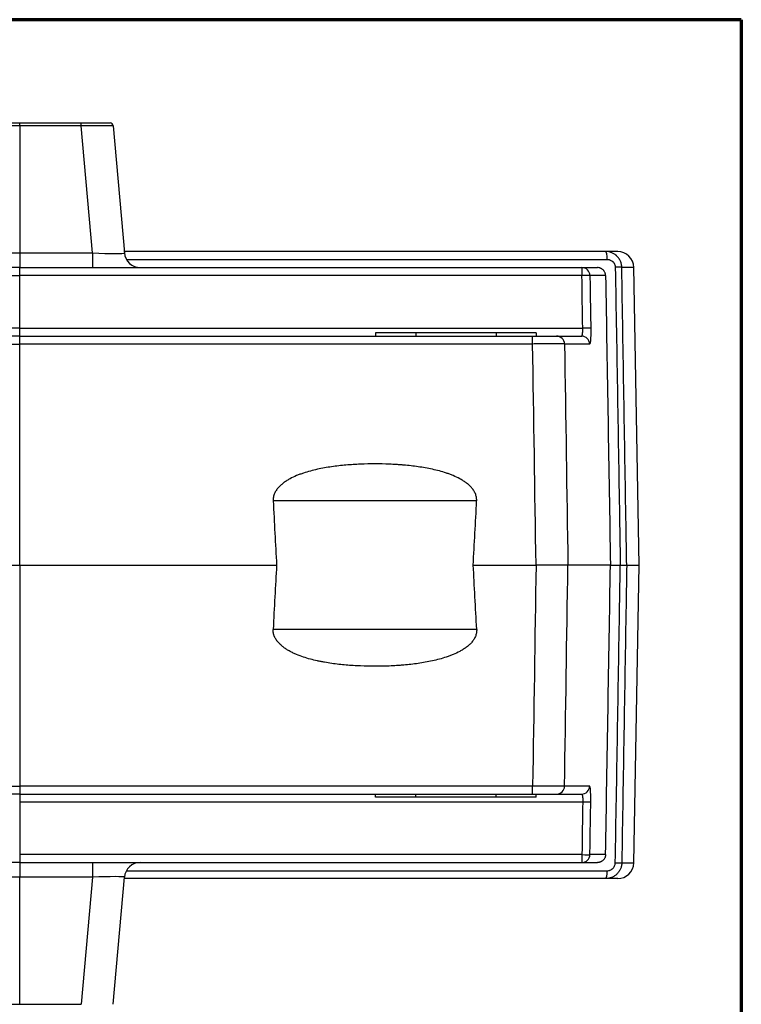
# Model space of a CAD drawing. Header units: millimetres. Extents: x 32 to 399, y 27 to 270.
# Tile 7 of 10: x 162 to 207, y 209 to 270. Entities that reach past the tile are written whole.
import ezdxf

# ---------------------------------------------------------------- set-up
doc = ezdxf.new("R2010")
doc.units = ezdxf.units.MM
doc.layers.add('1', color=7, linetype='Continuous', true_color=0xffffff)

msp = doc.modelspace()

# ---------------------------------------------------------------- linework, layer by layer
at = {"layer": '1', "color": 8, "linetype": 'Continuous', "lineweight": 70}
for q in [(117.007, 269.752), (206.743, 201.914)]:
    msp.add_line((206.743, 269.752), q, dxfattribs=at)
at = {"layer": '1', "color": 18, "linetype": 'Continuous', "lineweight": 25}
for p, q in [((158.049, 263.333), (161.875, 263.333)), ((161.875, 263.333), (165.701, 263.333)), ((165.701, 263.333), (167.493, 263.333)), ((161.875, 263.151), (158.049, 263.151)), ((165.701, 263.151), (161.875, 263.151)), ((161.875, 263.151), (161.875, 255.246)), ((166.392, 255.246), (165.701, 263.151)), ((167.693, 263.151), (168.384, 255.246)), ((157.358, 255.246), (161.875, 255.246)), ((161.875, 255.246), (166.392, 255.246)), ((198.306, 255.333), (168.351, 255.333)), ((168.51, 254.842), (198.403, 254.842)), ((199.059, 255.333), (198.306, 255.333)), ((161.875, 254.333), (126.918, 254.333)), ((161.875, 254.333), (196.832, 254.333)), ((161.875, 253.842), (161.875, 254.333)), ((196.832, 254.333), (197.8, 254.333)), ((199.311, 254.351), (200.059, 254.351)), ((200.382, 235.833), (200.059, 254.351)), ((126.918, 253.842), (161.875, 253.842)), ((196.832, 253.842), (161.875, 253.842)), ((161.875, 250.565), (161.875, 253.842)), ((198.305, 253.842), (197.33, 253.842)), ((161.875, 250.565), (126.866, 250.565)), ((161.875, 250.565), (196.884, 250.565)), ((161.875, 250.073), (161.875, 250.565)), ((161.875, 250.073), (129.981, 250.073)), ((161.875, 250.073), (193.769, 250.073)), ((161.875, 249.582), (161.875, 250.073)), ((183.996, 250.273), (183.995, 250.273)), ((183.995, 250.273), (183.995, 250.073)), ((186.496, 250.273), (183.996, 250.273)), ((183.996, 250.273), (183.996, 250.073)), ((191.496, 250.273), (186.496, 250.273)), ((186.496, 250.273), (186.496, 250.073)), ((193.996, 250.273), (191.496, 250.273)), ((191.496, 250.273), (191.496, 250.073)), ((193.996, 250.273), (193.996, 250.073)), ((195.256, 250.073), (196.811, 250.073)), ((129.98, 249.582), (161.875, 249.582)), ((193.77, 249.582), (161.875, 249.582)), ((161.875, 235.833), (161.875, 249.582)), ((197.309, 249.582), (195.752, 249.582)), ((190.289, 239.832), (177.634, 239.832)), ((145.902, 235.833), (161.875, 235.833)), ((161.875, 235.833), (177.848, 235.833)), ((161.875, 235.833), (161.875, 224.43)), ((190.076, 235.833), (193.98, 235.833)), ((198.606, 235.833), (195.963, 235.833)), ((198.606, 235.833), (199.219, 235.833)), ((199.619, 235.833), (200.382, 235.833)), ((200.059, 217.316), (200.382, 235.833)), ((190.289, 231.832), (177.634, 231.832)), ((161.875, 224.43), (161.875, 222.085)), ((129.98, 222.085), (161.875, 222.085)), ((161.875, 222.085), (161.875, 221.593)), ((193.77, 222.085), (161.875, 222.085)), ((197.309, 222.085), (195.752, 222.085)), ((161.875, 221.593), (129.981, 221.593)), ((161.875, 221.593), (193.769, 221.593)), ((161.875, 221.102), (161.875, 217.825)), ((161.875, 221.102), (196.884, 221.102)), ((183.995, 221.393), (183.995, 221.593)), ((183.996, 221.393), (183.995, 221.393)), ((183.996, 221.393), (183.996, 221.593)), ((186.496, 221.393), (183.996, 221.393)), ((186.496, 221.393), (186.496, 221.593)), ((191.496, 221.393), (186.496, 221.393)), ((191.496, 221.393), (191.496, 221.593)), ((193.996, 221.393), (191.496, 221.393)), ((193.996, 221.393), (193.996, 221.593)), ((195.256, 221.593), (196.811, 221.593)), ((196.832, 217.825), (161.875, 217.825)), ((198.305, 217.825), (197.33, 217.825)), ((161.875, 217.333), (126.918, 217.333)), ((161.875, 217.333), (161.875, 216.421)), ((161.875, 217.333), (196.832, 217.333)), ((168.51, 216.825), (198.403, 216.825)), ((196.832, 217.333), (197.8, 217.333)), ((199.311, 217.316), (200.059, 217.316)), ((161.875, 216.421), (157.358, 216.421)), ((161.875, 208.516), (161.875, 216.421)), ((166.392, 216.421), (161.875, 216.421)), ((166.392, 216.421), (165.701, 208.516)), ((167.693, 208.516), (168.384, 216.421)), ((198.306, 216.333), (168.351, 216.333)), ((199.059, 216.333), (198.306, 216.333)), ((158.049, 208.516), (161.875, 208.516)), ((161.875, 208.516), (165.701, 208.516))]:
    msp.add_line(p, q, dxfattribs=at)
for centre, start, end in [((199.059, 254.333), 1, 90), ((199.059, 217.333), 270, 359)]:
    msp.add_arc(centre, 1, start, end, dxfattribs=at)
for centre, major_axis, ratio, start_param, end_param in [((165.701, 263.133), (0, -0.2), 0.000175, 1.658063, 3.141593), ((167.493, 263.133), (0, 0.2), 1, 4.799655, 6.283185), ((165.687, 263.133), (2.006, 0.017), 0.008628, 0.000504, 1.563704), ((166.369, 255.333), (-2.015, 0.088), 0.042669, 1.584179, 3.147379), ((166.392, 255.333), (0, -1), 0.000175, 4.799655, 6.283185), ((169.381, 255.333), (0, 1), 1, 1.658063, 3.141593), ((198.306, 254.833), (0, 0.5), 0.19307, 4.729842, 6.283185), ((196.832, 253.833), (0, 0.5), 0.996054, 4.729842, 6.283185), ((196.832, 253.833), (0, 0.5), 0.000175, 0, 1.553343), ((198.812, 254.342), (0.5, 0.008), 0.014478, 0.060486, 1.3734), ((196.832, 253.833), (0.5, 0.008), 0.017453, 0.088865, 1.570693), ((196.884, 250.556), (0.5, 0.008), 0.017453, 0.089005, 1.570693), ((193.769, 249.573), (0, -0.5), 0.000175, 1.58825, 3.141593), ((195.256, 249.573), (0, -0.5), 0.991657, 1.58825, 3.141593), ((196.811, 249.573), (0, -0.5), 0.995801, 1.58825, 3.141593), ((183.958, 1326.776), (-0.004, 1145.796), 0.017455, 2.819694, 2.830915), ((183.958, 1326.776), (-0.003, 1145.796), 0.017455, 3.45227, 3.463491), ((183.958, -855.117), (0.003, 1145.803), 0.017455, 0.310677, 0.321903), ((183.958, -855.113), (0.004, 1145.799), 0.017455, 5.961282, 5.972508), ((193.769, 222.093), (0, 0.5), 0.000175, 3.141593, 4.694936), ((195.256, 222.093), (0, 0.5), 0.991657, 3.141593, 4.694936), ((196.811, 222.093), (0, 0.5), 0.995801, 3.141593, 4.694936), ((196.884, 221.111), (0.5, -0.008), 0.017453, 4.712492, 6.194181), ((196.832, 217.833), (0, -0.5), 0.996054, 0, 1.553343), ((196.832, 217.833), (0.5, -0.008), 0.017453, 4.712492, 6.19432), ((196.832, 217.833), (0, -0.5), 0.000175, 4.729842, 6.283185), ((166.392, 216.333), (0, -1), 0.000175, 3.141593, 4.625123), ((169.381, 216.333), (0, 1), 1, 0, 1.48353), ((198.306, 216.833), (0, -0.5), 0.19307, 0, 1.553343), ((198.812, 217.325), (0.5, -0.008), 0.014478, 4.909785, 6.222699), ((166.369, 216.333), (2.015, 0.088), 0.042669, 6.277399, 7.840599)]:
    msp.add_ellipse(centre, major_axis=major_axis, ratio=ratio, start_param=start_param, end_param=end_param, dxfattribs=at)
for points, knots in [([(161.875, 263.151), (161.875, 263.163), (161.875, 263.175), (161.875, 263.198), (161.875, 263.21), (161.875, 263.232), (161.875, 263.245), (161.875, 263.258), (161.875, 263.262), (161.875, 263.263), (161.875, 263.264), (161.875, 263.265), (161.875, 263.266), (161.875, 263.271), (161.875, 263.276), (161.875, 263.289), (161.875, 263.296), (161.875, 263.309), (161.875, 263.315), (161.875, 263.324), (161.875, 263.327), (161.875, 263.332), (161.875, 263.333), (161.875, 263.333)], [0, 0, 0, 0, 0.125213, 0.125213, 0.250427, 0.250427, 0.37564, 0.406944, 0.422595, 0.422595, 0.430421, 0.430421, 0.438247, 0.438247, 0.500854, 0.500854, 0.626067, 0.626067, 0.75128, 0.75128, 0.876494, 0.876494, 1, 1, 1, 1]), ([(161.875, 255.246), (161.875, 255.231), (161.875, 255.215), (161.875, 255.184), (161.875, 255.169), (161.875, 255.123), (161.875, 255.093), (161.875, 255.004), (161.875, 254.946), (161.875, 254.876), (161.875, 254.862), (161.875, 254.835), (161.875, 254.822), (161.875, 254.782), (161.875, 254.757), (161.875, 254.683), (161.875, 254.637), (161.875, 254.553), (161.875, 254.516), (161.875, 254.451), (161.875, 254.424), (161.875, 254.395), (161.875, 254.39), (161.875, 254.38), (161.875, 254.376), (161.875, 254.363), (161.875, 254.356), (161.875, 254.339), (161.875, 254.333), (161.875, 254.333)], [0, 0, 0, 0, 0.03125, 0.03125, 0.0625, 0.0625, 0.125, 0.125, 0.25, 0.25, 0.28125, 0.28125, 0.3125, 0.3125, 0.375, 0.375, 0.5, 0.5, 0.625, 0.625, 0.75, 0.75, 0.78125, 0.78125, 0.8125, 0.8125, 0.875, 0.875, 1, 1, 1, 1]), ([(199.311, 254.351), (199.311, 254.384), (199.309, 254.416), (199.303, 254.465), (199.301, 254.481), (199.295, 254.513), (199.292, 254.529), (199.275, 254.609), (199.255, 254.671), (199.216, 254.76), (199.202, 254.789), (199.178, 254.832), (199.17, 254.846), (199.153, 254.874), (199.144, 254.887), (199.097, 254.954), (199.056, 255.003), (198.998, 255.06), (198.986, 255.071), (198.961, 255.092), (198.949, 255.103), (198.91, 255.133), (198.884, 255.152), (198.803, 255.205), (198.746, 255.235), (198.67, 255.266), (198.655, 255.271), (198.624, 255.282), (198.578, 255.297), (198.531, 255.309), (198.436, 255.327), (198.371, 255.333), (198.306, 255.333)], [0, 0, 0, 0, 0.0625, 0.0625, 0.09375, 0.09375, 0.125, 0.125, 0.25, 0.25, 0.3125, 0.3125, 0.34375, 0.34375, 0.375, 0.375, 0.5, 0.5, 0.53125, 0.53125, 0.5625, 0.5625, 0.625, 0.625, 0.75, 0.75, 0.78125, 0.78125, 0.8125, 0.875, 0.875, 1, 1, 1, 1]), ([(198.403, 254.842), (198.435, 254.842), (198.467, 254.839), (198.515, 254.83), (198.53, 254.826), (198.561, 254.817), (198.577, 254.812), (198.622, 254.794), (198.651, 254.779), (198.692, 254.753), (198.705, 254.744), (198.725, 254.729), (198.731, 254.724), (198.743, 254.713), (198.749, 254.708), (198.779, 254.679), (198.8, 254.655), (198.824, 254.622), (198.829, 254.615), (198.837, 254.601), (198.842, 254.594), (198.854, 254.572), (198.861, 254.558), (198.881, 254.513), (198.891, 254.482), (198.902, 254.433), (198.905, 254.417), (198.909, 254.384), (198.91, 254.367), (198.91, 254.351)], [0, 0, 0, 0, 0.125, 0.125, 0.1875, 0.1875, 0.25, 0.25, 0.375, 0.375, 0.4375, 0.4375, 0.46875, 0.46875, 0.5, 0.5, 0.625, 0.625, 0.65625, 0.65625, 0.6875, 0.6875, 0.75, 0.75, 0.875, 0.875, 0.9375, 0.9375, 1, 1, 1, 1]), ([(198.305, 253.842), (198.305, 253.875), (198.301, 253.908), (198.29, 253.955), (198.286, 253.971), (198.276, 254.003), (198.27, 254.018), (198.25, 254.063), (198.234, 254.091), (198.206, 254.132), (198.196, 254.145), (198.175, 254.169), (198.164, 254.181), (198.128, 254.215), (198.103, 254.235), (198.062, 254.261), (198.048, 254.27), (198.019, 254.284), (197.99, 254.298), (197.959, 254.308), (197.928, 254.317), (197.912, 254.321), (197.865, 254.33), (197.832, 254.333), (197.8, 254.333)], [0, 0, 0, 0, 0.125, 0.125, 0.1875, 0.1875, 0.25, 0.25, 0.375, 0.375, 0.4375, 0.4375, 0.5, 0.5, 0.625, 0.625, 0.6875, 0.6875, 0.75, 0.8125, 0.8125, 0.875, 0.875, 1, 1, 1, 1]), ([(198.91, 254.351), (198.999, 249.012), (199.088, 243.672), (199.191, 237.5), (199.205, 236.667), (199.219, 235.833)], [0, 0, 0, 0, 0.864992, 0.864992, 1, 1, 1, 1]), ([(199.619, 235.833), (199.605, 236.667), (199.591, 237.5), (199.489, 243.672), (199.4, 249.012), (199.311, 254.351)], [0, 0, 0, 0, 0.135008, 0.135008, 1, 1, 1, 1]), ([(197.33, 253.842), (197.335, 253.509), (197.34, 253.176), (197.358, 252.083), (197.37, 251.324), (197.382, 250.565)], [0, 0, 0, 0, 0.30503, 0.30503, 1, 1, 1, 1]), ([(196.811, 250.073), (196.817, 250.073), (196.823, 250.076), (196.831, 250.086), (196.834, 250.089), (196.839, 250.099), (196.841, 250.104), (196.849, 250.122), (196.854, 250.137), (196.86, 250.163), (196.862, 250.173), (196.866, 250.193), (196.868, 250.204), (196.873, 250.238), (196.876, 250.262), (196.879, 250.303), (196.88, 250.317), (196.882, 250.345), (196.883, 250.36), (196.885, 250.404), (196.885, 250.435), (196.886, 250.499), (196.885, 250.532), (196.884, 250.565)], [0, 0, 0, 0, 0.125, 0.125, 0.1875, 0.1875, 0.25, 0.25, 0.375, 0.375, 0.4375, 0.4375, 0.5, 0.5, 0.625, 0.625, 0.6875, 0.6875, 0.75, 0.75, 0.875, 0.875, 1, 1, 1, 1]), ([(197.382, 250.565), (197.383, 250.499), (197.384, 250.435), (197.384, 250.339), (197.383, 250.307), (197.383, 250.246), (197.382, 250.185), (197.38, 250.127), (197.378, 250.07), (197.377, 250.042), (197.374, 249.962), (197.371, 249.913), (197.366, 249.845), (197.364, 249.824), (197.36, 249.783), (197.358, 249.764), (197.352, 249.711), (197.347, 249.681), (197.339, 249.644), (197.337, 249.633), (197.332, 249.615), (197.329, 249.607), (197.32, 249.588), (197.315, 249.582), (197.309, 249.582)], [0, 0, 0, 0, 0.125, 0.125, 0.1875, 0.1875, 0.25, 0.3125, 0.3125, 0.375, 0.375, 0.5, 0.5, 0.5625, 0.5625, 0.625, 0.625, 0.75, 0.75, 0.8125, 0.8125, 0.875, 0.875, 1, 1, 1, 1]), ([(193.769, 250.073), (193.86, 250.073), (193.95, 250.073), (194.082, 250.073), (194.126, 250.073), (194.191, 250.073), (194.213, 250.073), (194.256, 250.073), (194.277, 250.073), (194.383, 250.073), (194.464, 250.073), (194.579, 250.073), (194.617, 250.073), (194.689, 250.073), (194.725, 250.073), (194.827, 250.073), (194.889, 250.073), (194.972, 250.073), (194.999, 250.073), (195.036, 250.073), (195.048, 250.073), (195.071, 250.073), (195.082, 250.073), (195.135, 250.073), (195.17, 250.073), (195.211, 250.073), (195.223, 250.073), (195.243, 250.073), (195.251, 250.073), (195.256, 250.073)], [0, 0, 0, 0, 0.125, 0.125, 0.1875, 0.1875, 0.21875, 0.21875, 0.25, 0.25, 0.375, 0.375, 0.4375, 0.4375, 0.5, 0.5, 0.625, 0.625, 0.6875, 0.6875, 0.71875, 0.71875, 0.75, 0.75, 0.875, 0.875, 0.9375, 0.9375, 1, 1, 1, 1]), ([(195.752, 249.582), (195.744, 249.582), (195.734, 249.583), (195.707, 249.583), (195.692, 249.583), (195.637, 249.584), (195.59, 249.584), (195.52, 249.584), (195.505, 249.584), (195.474, 249.584), (195.458, 249.584), (195.408, 249.585), (195.373, 249.585), (195.262, 249.585), (195.179, 249.585), (195.066, 249.585), (195.043, 249.585), (194.996, 249.585), (194.972, 249.585), (194.899, 249.585), (194.849, 249.585), (194.695, 249.585), (194.588, 249.584), (194.446, 249.584), (194.418, 249.584), (194.36, 249.584), (194.331, 249.584), (194.245, 249.584), (194.186, 249.583), (194.01, 249.583), (193.891, 249.583), (193.77, 249.582)], [0, 0, 0, 0, 0.0625, 0.0625, 0.125, 0.125, 0.25, 0.25, 0.28125, 0.28125, 0.3125, 0.3125, 0.375, 0.375, 0.5, 0.5, 0.53125, 0.53125, 0.5625, 0.5625, 0.625, 0.625, 0.75, 0.75, 0.78125, 0.78125, 0.8125, 0.8125, 0.875, 0.875, 1, 1, 1, 1]), ([(190.289, 239.832), (190.293, 239.909), (190.288, 239.985), (190.267, 240.097), (190.258, 240.134), (190.235, 240.207), (190.222, 240.243), (190.177, 240.348), (190.14, 240.414), (190.077, 240.51), (190.054, 240.541), (190.008, 240.601), (189.983, 240.63), (189.908, 240.715), (189.854, 240.768), (189.769, 240.843), (189.74, 240.868), (189.68, 240.916), (189.65, 240.939), (189.558, 241.006), (189.496, 241.049), (189.368, 241.128), (189.302, 241.166), (189.104, 241.274), (188.967, 241.338), (188.792, 241.411), (188.757, 241.425), (188.686, 241.453), (188.58, 241.494), (188.474, 241.531), (188.259, 241.603), (188.116, 241.645), (187.827, 241.723), (187.682, 241.758), (187.39, 241.823), (187.243, 241.851), (186.949, 241.904), (186.802, 241.928), (186.358, 241.991), (186.06, 242.025), (185.685, 242.058), (185.61, 242.064), (185.461, 242.075), (185.236, 242.091), (185.011, 242.102), (184.561, 242.121), (183.961, 242.133), (183.361, 242.121), (182.911, 242.102), (182.761, 242.094), (182.461, 242.075), (182.311, 242.064), (181.862, 242.025), (181.564, 241.991), (181.119, 241.927), (180.971, 241.903), (180.677, 241.851), (180.53, 241.822), (180.238, 241.758), (180.092, 241.722), (179.803, 241.644), (179.658, 241.601), (179.479, 241.541), (179.443, 241.529), (179.372, 241.503), (179.266, 241.465), (179.161, 241.423), (178.953, 241.336), (178.817, 241.272), (178.619, 241.165), (178.554, 241.127), (178.426, 241.047), (178.363, 241.005), (178.24, 240.915), (178.181, 240.867), (178.068, 240.766), (178.014, 240.713), (177.951, 240.642), (177.938, 240.628), (177.914, 240.598), (177.878, 240.554), (177.845, 240.508), (177.783, 240.414), (177.747, 240.348), (177.709, 240.26), (177.702, 240.243), (177.689, 240.207), (177.683, 240.189), (177.666, 240.134), (177.648, 240.06), (177.638, 239.985), (177.633, 239.909), (177.632, 239.871), (177.634, 239.832)], [0, 0, 0, 0, 0.015625, 0.015625, 0.023437, 0.023437, 0.03125, 0.03125, 0.046875, 0.046875, 0.054687, 0.054687, 0.0625, 0.0625, 0.078125, 0.078125, 0.085938, 0.085938, 0.09375, 0.09375, 0.109375, 0.109375, 0.125, 0.125, 0.15625, 0.15625, 0.164063, 0.164063, 0.171875, 0.1875, 0.1875, 0.21875, 0.21875, 0.25, 0.25, 0.28125, 0.28125, 0.3125, 0.3125, 0.375, 0.375, 0.390625, 0.390625, 0.40625, 0.4375, 0.4375, 0.5, 0.5625, 0.5625, 0.59375, 0.59375, 0.625, 0.625, 0.6875, 0.6875, 0.71875, 0.71875, 0.75, 0.75, 0.78125, 0.78125, 0.8125, 0.8125, 0.820313, 0.820313, 0.828125, 0.84375, 0.84375, 0.875, 0.875, 0.890625, 0.890625, 0.90625, 0.90625, 0.921875, 0.921875, 0.9375, 0.9375, 0.941406, 0.941406, 0.945313, 0.953125, 0.953125, 0.96875, 0.96875, 0.972656, 0.972656, 0.976563, 0.976563, 0.984375, 0.992188, 0.992188, 1, 1, 1, 1]), ([(195.963, 235.833), (195.955, 235.833), (195.944, 235.833), (195.925, 235.833), (195.917, 235.833), (195.902, 235.833), (195.893, 235.833), (195.847, 235.833), (195.8, 235.833), (195.715, 235.833), (195.685, 235.833), (195.635, 235.833), (195.618, 235.833), (195.583, 235.833), (195.565, 235.833), (195.471, 235.833), (195.388, 235.833), (195.254, 235.833), (195.207, 235.833), (195.134, 235.833), (195.109, 235.833), (195.059, 235.833), (195.033, 235.833), (194.904, 235.833), (194.797, 235.833), (194.629, 235.833), (194.572, 235.833), (194.484, 235.833), (194.455, 235.833), (194.396, 235.833), (194.367, 235.833), (194.219, 235.833), (194.1, 235.833), (193.98, 235.833)], [0, 0, 0, 0, 0.0625, 0.0625, 0.09375, 0.09375, 0.125, 0.125, 0.25, 0.25, 0.3125, 0.3125, 0.34375, 0.34375, 0.375, 0.375, 0.5, 0.5, 0.5625, 0.5625, 0.59375, 0.59375, 0.625, 0.625, 0.75, 0.75, 0.8125, 0.8125, 0.84375, 0.84375, 0.875, 0.875, 1, 1, 1, 1]), ([(198.91, 217.316), (198.999, 222.655), (199.088, 227.994), (199.191, 234.167), (199.205, 235), (199.219, 235.833)], [0, 0, 0, 0, 0.864992, 0.864992, 1, 1, 1, 1]), ([(199.219, 235.833), (199.246, 235.833), (199.298, 235.833), (199.347, 235.833), (199.383, 235.833), (199.394, 235.833), (199.417, 235.833), (199.428, 235.833), (199.459, 235.833), (199.479, 235.833), (199.506, 235.833), (199.514, 235.833), (199.531, 235.833), (199.538, 235.833), (199.56, 235.833), (199.572, 235.833), (199.588, 235.833), (199.592, 235.833), (199.601, 235.833), (199.604, 235.833), (199.613, 235.833), (199.617, 235.833), (199.619, 235.833)], [0, 0, 0, 0, 0.125, 0.25, 0.25, 0.3125, 0.3125, 0.375, 0.375, 0.5, 0.5, 0.5625, 0.5625, 0.625, 0.625, 0.75, 0.75, 0.8125, 0.8125, 0.875, 0.875, 1, 1, 1, 1]), ([(199.619, 235.833), (199.605, 235), (199.591, 234.167), (199.489, 227.994), (199.4, 222.655), (199.311, 217.316)], [0, 0, 0, 0, 0.135008, 0.135008, 1, 1, 1, 1]), ([(190.289, 231.832), (190.293, 231.755), (190.288, 231.68), (190.267, 231.568), (190.258, 231.531), (190.235, 231.458), (190.222, 231.422), (190.177, 231.317), (190.14, 231.25), (190.077, 231.154), (190.054, 231.123), (190.008, 231.063), (189.983, 231.034), (189.907, 230.949), (189.853, 230.896), (189.768, 230.821), (189.739, 230.796), (189.68, 230.748), (189.649, 230.725), (189.557, 230.658), (189.495, 230.616), (189.367, 230.536), (189.301, 230.498), (189.102, 230.391), (188.965, 230.326), (188.791, 230.253), (188.755, 230.239), (188.685, 230.211), (188.579, 230.17), (188.472, 230.133), (188.258, 230.062), (188.114, 230.019), (187.825, 229.941), (187.679, 229.906), (187.387, 229.842), (187.241, 229.813), (186.946, 229.76), (186.799, 229.737), (186.354, 229.673), (186.056, 229.639), (185.681, 229.607), (185.606, 229.601), (185.456, 229.589), (185.231, 229.574), (185.006, 229.562), (184.557, 229.544), (184.258, 229.538), (183.66, 229.538), (183.361, 229.544), (182.764, 229.569), (182.466, 229.587), (181.871, 229.639), (181.574, 229.672), (181.128, 229.736), (180.98, 229.76), (180.758, 229.799), (180.684, 229.813), (180.536, 229.843), (180.462, 229.858), (180.24, 229.907), (180.094, 229.942), (179.803, 230.021), (179.659, 230.064), (179.374, 230.159), (179.233, 230.211), (179.024, 230.299), (178.955, 230.33), (178.852, 230.378), (178.818, 230.395), (178.75, 230.429), (178.717, 230.447), (178.617, 230.501), (178.551, 230.539), (178.423, 230.619), (178.36, 230.662), (178.238, 230.752), (178.179, 230.8), (178.066, 230.9), (178.013, 230.953), (177.938, 231.037), (177.913, 231.066), (177.879, 231.111), (177.867, 231.126), (177.845, 231.157), (177.834, 231.173), (177.782, 231.253), (177.745, 231.319), (177.708, 231.406), (177.701, 231.424), (177.688, 231.46), (177.682, 231.478), (177.665, 231.533), (177.656, 231.57), (177.636, 231.681), (177.63, 231.756), (177.634, 231.832)], [0, 0, 0, 0, 0.015625, 0.015625, 0.023438, 0.023438, 0.03125, 0.03125, 0.046875, 0.046875, 0.054688, 0.054688, 0.0625, 0.0625, 0.078125, 0.078125, 0.085938, 0.085938, 0.09375, 0.09375, 0.109375, 0.109375, 0.125, 0.125, 0.15625, 0.15625, 0.164062, 0.164062, 0.171875, 0.1875, 0.1875, 0.21875, 0.21875, 0.25, 0.25, 0.28125, 0.28125, 0.3125, 0.3125, 0.375, 0.375, 0.390625, 0.390625, 0.40625, 0.4375, 0.4375, 0.5, 0.5, 0.5625, 0.5625, 0.625, 0.625, 0.6875, 0.6875, 0.71875, 0.71875, 0.734375, 0.734375, 0.75, 0.75, 0.78125, 0.78125, 0.8125, 0.8125, 0.84375, 0.84375, 0.859375, 0.859375, 0.867188, 0.867188, 0.875, 0.875, 0.890625, 0.890625, 0.90625, 0.90625, 0.921875, 0.921875, 0.9375, 0.9375, 0.945313, 0.945313, 0.949219, 0.949219, 0.953125, 0.953125, 0.96875, 0.96875, 0.972656, 0.972656, 0.976563, 0.976563, 0.984375, 0.984375, 1, 1, 1, 1]), ([(195.752, 222.085), (195.744, 222.084), (195.734, 222.084), (195.707, 222.084), (195.692, 222.084), (195.637, 222.083), (195.59, 222.083), (195.52, 222.082), (195.505, 222.082), (195.474, 222.082), (195.458, 222.082), (195.408, 222.082), (195.373, 222.082), (195.262, 222.082), (195.179, 222.082), (195.066, 222.082), (195.043, 222.082), (194.996, 222.082), (194.972, 222.082), (194.899, 222.082), (194.849, 222.082), (194.695, 222.082), (194.588, 222.082), (194.446, 222.083), (194.418, 222.083), (194.36, 222.083), (194.331, 222.083), (194.245, 222.083), (194.186, 222.083), (194.01, 222.084), (193.891, 222.084), (193.77, 222.085)], [0, 0, 0, 0, 0.0625, 0.0625, 0.125, 0.125, 0.25, 0.25, 0.28125, 0.28125, 0.3125, 0.3125, 0.375, 0.375, 0.5, 0.5, 0.53125, 0.53125, 0.5625, 0.5625, 0.625, 0.625, 0.75, 0.75, 0.78125, 0.78125, 0.8125, 0.8125, 0.875, 0.875, 1, 1, 1, 1]), ([(197.382, 221.102), (197.383, 221.168), (197.384, 221.232), (197.384, 221.328), (197.383, 221.36), (197.383, 221.421), (197.382, 221.482), (197.38, 221.54), (197.378, 221.596), (197.377, 221.624), (197.374, 221.705), (197.371, 221.754), (197.366, 221.822), (197.364, 221.843), (197.36, 221.884), (197.358, 221.903), (197.352, 221.956), (197.347, 221.986), (197.339, 222.023), (197.337, 222.034), (197.332, 222.052), (197.329, 222.06), (197.32, 222.078), (197.315, 222.085), (197.309, 222.085)], [0, 0, 0, 0, 0.125, 0.125, 0.1875, 0.1875, 0.25, 0.3125, 0.3125, 0.375, 0.375, 0.5, 0.5, 0.5625, 0.5625, 0.625, 0.625, 0.75, 0.75, 0.8125, 0.8125, 0.875, 0.875, 1, 1, 1, 1]), ([(161.875, 221.593), (161.875, 221.593), (161.875, 221.59), (161.875, 221.578), (161.875, 221.568), (161.875, 221.544), (161.875, 221.529), (161.875, 221.493), (161.875, 221.473), (161.875, 221.427), (161.875, 221.402), (161.875, 221.349), (161.875, 221.32), (161.875, 221.261), (161.875, 221.23), (161.875, 221.167), (161.875, 221.134), (161.875, 221.102)], [0, 0, 0, 0, 0.123844, 0.123844, 0.24901, 0.24901, 0.374175, 0.374175, 0.49934, 0.49934, 0.624505, 0.624505, 0.74967, 0.74967, 0.874835, 0.874835, 1, 1, 1, 1]), ([(193.769, 221.593), (193.86, 221.593), (193.95, 221.593), (194.082, 221.593), (194.126, 221.593), (194.191, 221.593), (194.213, 221.593), (194.256, 221.593), (194.277, 221.593), (194.383, 221.593), (194.464, 221.593), (194.579, 221.593), (194.617, 221.593), (194.689, 221.593), (194.725, 221.593), (194.827, 221.593), (194.889, 221.593), (194.972, 221.593), (194.999, 221.593), (195.036, 221.593), (195.048, 221.593), (195.071, 221.593), (195.082, 221.593), (195.135, 221.593), (195.17, 221.593), (195.211, 221.593), (195.223, 221.593), (195.243, 221.593), (195.251, 221.593), (195.256, 221.593)], [0, 0, 0, 0, 0.125, 0.125, 0.1875, 0.1875, 0.21875, 0.21875, 0.25, 0.25, 0.375, 0.375, 0.4375, 0.4375, 0.5, 0.5, 0.625, 0.625, 0.6875, 0.6875, 0.71875, 0.71875, 0.75, 0.75, 0.875, 0.875, 0.9375, 0.9375, 1, 1, 1, 1]), ([(196.811, 221.593), (196.817, 221.593), (196.823, 221.59), (196.831, 221.581), (196.834, 221.577), (196.839, 221.568), (196.841, 221.563), (196.849, 221.545), (196.854, 221.53), (196.86, 221.503), (196.862, 221.494), (196.866, 221.473), (196.868, 221.463), (196.873, 221.429), (196.876, 221.404), (196.879, 221.364), (196.88, 221.35), (196.882, 221.322), (196.883, 221.307), (196.885, 221.263), (196.885, 221.232), (196.886, 221.167), (196.885, 221.135), (196.884, 221.102)], [0, 0, 0, 0, 0.125, 0.125, 0.1875, 0.1875, 0.25, 0.25, 0.375, 0.375, 0.4375, 0.4375, 0.5, 0.5, 0.625, 0.625, 0.6875, 0.6875, 0.75, 0.75, 0.875, 0.875, 1, 1, 1, 1]), ([(197.33, 217.825), (197.335, 218.158), (197.34, 218.491), (197.358, 219.584), (197.37, 220.343), (197.382, 221.102)], [0, 0, 0, 0, 0.30503, 0.30503, 1, 1, 1, 1]), ([(161.875, 217.825), (161.875, 217.792), (161.875, 217.76), (161.875, 217.697), (161.875, 217.666), (161.875, 217.606), (161.875, 217.578), (161.875, 217.524), (161.875, 217.499), (161.875, 217.454), (161.875, 217.434), (161.875, 217.398), (161.875, 217.383), (161.875, 217.358), (161.875, 217.349), (161.875, 217.337), (161.875, 217.333), (161.875, 217.333)], [0, 0, 0, 0, 0.125134, 0.125134, 0.250268, 0.250268, 0.375402, 0.375402, 0.500536, 0.500536, 0.62567, 0.62567, 0.750804, 0.750804, 0.875938, 0.875938, 1, 1, 1, 1]), ([(198.305, 217.825), (198.305, 217.792), (198.301, 217.759), (198.29, 217.711), (198.286, 217.695), (198.276, 217.664), (198.27, 217.649), (198.25, 217.604), (198.234, 217.575), (198.206, 217.535), (198.196, 217.522), (198.175, 217.497), (198.164, 217.485), (198.128, 217.452), (198.103, 217.432), (198.062, 217.405), (198.048, 217.397), (198.019, 217.382), (197.99, 217.369), (197.959, 217.359), (197.928, 217.349), (197.912, 217.346), (197.865, 217.336), (197.832, 217.333), (197.8, 217.333)], [0, 0, 0, 0, 0.125, 0.125, 0.1875, 0.1875, 0.25, 0.25, 0.375, 0.375, 0.4375, 0.4375, 0.5, 0.5, 0.625, 0.625, 0.6875, 0.6875, 0.75, 0.8125, 0.8125, 0.875, 0.875, 1, 1, 1, 1]), ([(199.311, 217.316), (199.311, 217.283), (199.309, 217.25), (199.303, 217.202), (199.301, 217.186), (199.295, 217.153), (199.292, 217.137), (199.275, 217.057), (199.255, 216.996), (199.216, 216.907), (199.202, 216.878), (199.178, 216.835), (199.17, 216.821), (199.153, 216.793), (199.144, 216.779), (199.097, 216.713), (199.056, 216.664), (198.998, 216.607), (198.986, 216.596), (198.961, 216.574), (198.949, 216.564), (198.91, 216.533), (198.884, 216.514), (198.803, 216.461), (198.746, 216.432), (198.67, 216.401), (198.655, 216.395), (198.624, 216.385), (198.578, 216.37), (198.531, 216.358), (198.436, 216.34), (198.371, 216.333), (198.306, 216.333)], [0, 0, 0, 0, 0.0625, 0.0625, 0.09375, 0.09375, 0.125, 0.125, 0.25, 0.25, 0.3125, 0.3125, 0.34375, 0.34375, 0.375, 0.375, 0.5, 0.5, 0.53125, 0.53125, 0.5625, 0.5625, 0.625, 0.625, 0.75, 0.75, 0.78125, 0.78125, 0.8125, 0.875, 0.875, 1, 1, 1, 1]), ([(198.403, 216.825), (198.435, 216.825), (198.467, 216.828), (198.515, 216.837), (198.53, 216.84), (198.561, 216.849), (198.577, 216.855), (198.622, 216.873), (198.651, 216.887), (198.692, 216.913), (198.705, 216.923), (198.725, 216.938), (198.731, 216.943), (198.743, 216.954), (198.749, 216.959), (198.779, 216.987), (198.8, 217.012), (198.824, 217.045), (198.829, 217.052), (198.837, 217.066), (198.842, 217.073), (198.854, 217.094), (198.861, 217.109), (198.881, 217.154), (198.891, 217.185), (198.902, 217.233), (198.905, 217.25), (198.909, 217.283), (198.91, 217.299), (198.91, 217.316)], [0, 0, 0, 0, 0.125, 0.125, 0.1875, 0.1875, 0.25, 0.25, 0.375, 0.375, 0.4375, 0.4375, 0.46875, 0.46875, 0.5, 0.5, 0.625, 0.625, 0.65625, 0.65625, 0.6875, 0.6875, 0.75, 0.75, 0.875, 0.875, 0.9375, 0.9375, 1, 1, 1, 1])]:
    msp.add_open_spline(points, degree=3, knots=knots, dxfattribs=at)
for points in [[(196.884, 250.565), (196.867, 251.657), (196.849, 252.75), (196.832, 253.842)], [(198.305, 253.842), (198.406, 247.839), (198.506, 241.836), (198.606, 235.833)], [(193.98, 235.833), (193.91, 240.416), (193.84, 244.999), (193.77, 249.582)], [(195.752, 249.582), (195.822, 244.999), (195.893, 240.416), (195.963, 235.833)], [(193.98, 235.833), (193.91, 231.25), (193.84, 226.668), (193.77, 222.085)], [(195.752, 222.085), (195.822, 226.668), (195.893, 231.25), (195.963, 235.833)], [(198.305, 217.825), (198.406, 223.828), (198.506, 229.83), (198.606, 235.833)], [(196.884, 221.102), (196.867, 220.01), (196.849, 218.917), (196.832, 217.825)]]:
    msp.add_open_spline(points, degree=3, dxfattribs=at)

doc.saveas('drawing.dxf')
